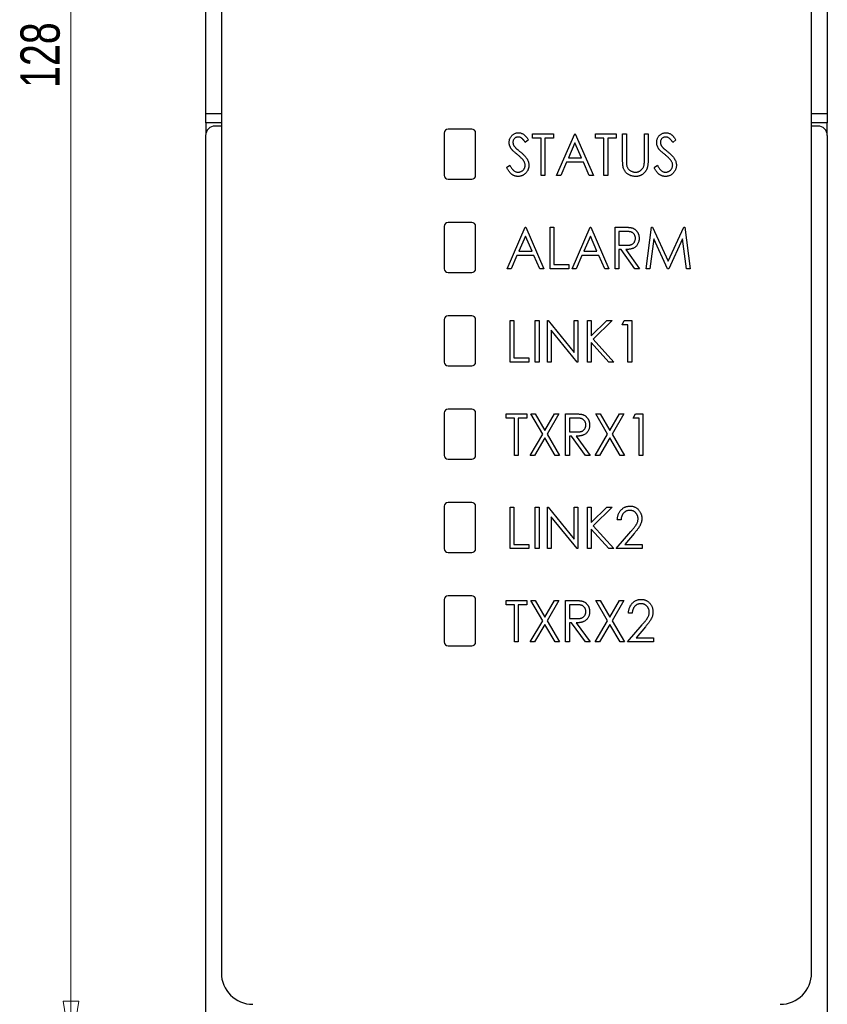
# Paper-space layout 'Sheet2' of a CAD drawing. Header units: millimetres. Extents: x 0 to 420, y 0 to 297.
# Tile 2 of 7: x 88 to 140, y 100 to 163. Entities that reach past the tile are written whole.
import ezdxf

# ---------------------------------------------------------------- set-up
doc = ezdxf.new("R2010")
doc.units = ezdxf.units.MM
doc.styles.add('SLDTEXTSTYLE1', font='TXT', dxfattribs={"width": 0.75})
doc.dimstyles.new('SLDDIMSTYLE1', dxfattribs={"dimtxt": 2.5, "dimasz": 3, "dimexe": 0, "dimexo": 0.0625, "dimtad": 1, "dimdec": 0, "dimrnd": 1e-09, "dimzin": 12, "dimdsep": 46, "dimtxsty": 'SLDTEXTSTYLE1', "dimblk1": 'CLOSED', "dimblk2": 'CLOSED', "dimsah": 1, "dimcen": 0.09, "dimadec": 0, "dimazin": 3, "dimtfac": 1, "dimtofl": 0, "dimtmove": 0, "dimatfit": 3, "dimldrblk": 'CLOSED', "dimfxl": 1, "dimfrac": 2, "dimtolj": 1, "dimtzin": 12, "dimarcsym": 0})

# ---------------------------------------------------------------- blocks, each defined once
blk = doc.blocks.new('_Closed')
at = {"color": 0, "linetype": 'ByBlock', "lineweight": -2}
for p, q in [((-1, 0.166667), (0, 0)), ((-1, 0.166667), (-1, -0.166667)), ((0, 0), (-1, -0.166667)), ((0, 0), (-1, 0))]:
    blk.add_line(p, q, dxfattribs=at)
blk = doc.blocks.new('_D_4')
at = {"color": 7, "linetype": 'Continuous', "lineweight": 0}
for p, q in [((99.074, 224.967), (90.496, 224.967)), ((91.496, 224.967), (91.496, 96.957)), ((99.074, 96.957), (90.496, 96.957))]:
    blk.add_line(p, q, dxfattribs=at)
at = {"color": 7, "linetype": 'Continuous', "lineweight": 18, "xscale": 3, "yscale": 3}
for p, rotation in [((91.496, 224.967, -59.392), 90), ((91.496, 96.957, -59.392), 270)]:
    blk.add_blockref('_Closed', p, dxfattribs=dict(at, rotation=rotation))
at = {"color": 7, "linetype": 'Continuous', "lineweight": 18, "insert": (88.273, 158.191), "char_height": 2.5, "attachment_point": 1, "rotation": 90, "style": 'SLDTEXTSTYLE1'}
blk.add_mtext('128', dxfattribs=at)

psp = doc.layouts.new('Sheet2')

# ---------------------------------------------------------------- linework, layer by layer
at = {"color": 7, "linetype": 'Continuous', "lineweight": 25}
for p, q in [((101.074, 196.917), (101.074, 101.767)), ((138.674, 101.767), (138.674, 196.917)), ((100.078, 156.562), (100.078, 165.362)), ((139.67, 165.362), (139.67, 156.562)), ((100.078, 155.962), (100.078, 156.562)), ((139.67, 156.562), (139.67, 155.962)), ((101.074, 155.962), (100.078, 155.962)), ((100.078, 155.962), (100.078, 155.23)), ((101.074, 155.762), (100.674, 155.762)), ((139.67, 155.962), (138.674, 155.962)), ((139.074, 155.762), (138.674, 155.762)), ((139.67, 155.23), (139.67, 155.962)), ((100.074, 155.162), (100.074, 98.757)), ((115.274, 155.317), (115.274, 152.617)), ((117.024, 155.567), (115.524, 155.567)), ((117.274, 152.617), (117.274, 155.317)), ((120.903, 154.992), (120.903, 155.263)), ((120.903, 155.263), (122.226, 155.263)), ((122.226, 155.263), (122.226, 154.992)), ((122.43, 152.617), (123.583, 155.263)), ((123.583, 155.263), (123.617, 155.263)), ((123.617, 155.263), (124.77, 152.617)), ((124.906, 154.992), (124.906, 155.263)), ((124.906, 155.263), (126.229, 155.263)), ((126.229, 155.263), (126.229, 154.992)), ((126.636, 155.263), (126.873, 155.263)), ((126.636, 153.665), (126.636, 155.263)), ((126.873, 155.263), (126.873, 153.678)), ((128.027, 155.263), (128.264, 155.263)), ((128.027, 153.678), (128.027, 155.263)), ((128.264, 155.263), (128.264, 153.665)), ((139.674, 155.162), (139.674, 98.757)), ((120.632, 154.883), (120.431, 154.72)), ((121.446, 154.992), (120.903, 154.992)), ((121.446, 152.617), (121.446, 154.992)), ((122.226, 154.992), (121.683, 154.992)), ((121.683, 154.992), (121.683, 152.617)), ((123.6, 154.7), (123.18, 153.736)), ((124.02, 153.736), (123.6, 154.7)), ((125.449, 154.992), (124.906, 154.992)), ((125.449, 152.617), (125.449, 154.992)), ((126.229, 154.992), (125.686, 154.992)), ((125.686, 154.992), (125.686, 152.617)), ((130.028, 154.883), (129.827, 154.72)), ((119.241, 153.127), (119.45, 153.262)), ((123.061, 153.465), (122.692, 152.617)), ((124.138, 153.465), (123.061, 153.465)), ((123.18, 153.736), (124.02, 153.736)), ((124.508, 152.617), (124.138, 153.465)), ((128.637, 153.127), (128.847, 153.262)), ((121.683, 152.617), (121.446, 152.617)), ((122.692, 152.617), (122.43, 152.617)), ((124.77, 152.617), (124.508, 152.617)), ((125.686, 152.617), (125.449, 152.617)), ((115.524, 152.367), (117.024, 152.367)), ((117.024, 149.617), (115.524, 149.617)), ((115.274, 149.367), (115.274, 146.667)), ((117.274, 146.667), (117.274, 149.367)), ((119.275, 146.667), (120.428, 149.313)), ((120.428, 149.313), (120.462, 149.313)), ((120.462, 149.313), (121.616, 146.667)), ((122.023, 149.313), (122.26, 149.313)), ((122.023, 146.667), (122.023, 149.313)), ((122.26, 149.313), (122.26, 146.938)), ((123.413, 146.667), (124.567, 149.313)), ((124.567, 149.313), (124.601, 149.313)), ((124.601, 149.313), (125.754, 146.667)), ((126.161, 149.313), (126.647, 149.313)), ((126.161, 146.667), (126.161, 149.313)), ((126.838, 149.042), (126.398, 149.042)), ((126.398, 149.042), (126.398, 148.16)), ((128.128, 146.667), (128.48, 149.313)), ((128.48, 149.313), (128.539, 149.313)), ((128.539, 149.313), (129.536, 147.142)), ((129.536, 147.142), (130.534, 149.313)), ((130.534, 149.313), (130.592, 149.313)), ((130.592, 149.313), (130.944, 146.667)), ((120.445, 148.75), (120.026, 147.786)), ((120.865, 147.786), (120.445, 148.75)), ((124.584, 148.75), (124.164, 147.786)), ((125.003, 147.786), (124.584, 148.75)), ((126.398, 148.16), (126.828, 148.156)), ((128.62, 148.567), (128.368, 146.667)), ((129.493, 146.667), (128.62, 148.567)), ((130.452, 148.567), (129.58, 146.667)), ((130.704, 146.667), (130.452, 148.567)), ((120.026, 147.786), (120.865, 147.786)), ((124.164, 147.786), (125.003, 147.786)), ((126.54, 147.888), (126.398, 147.888)), ((126.398, 147.888), (126.398, 146.667)), ((127.421, 146.667), (126.54, 147.888)), ((126.84, 147.888), (127.721, 146.667)), ((119.907, 147.515), (119.537, 146.667)), ((120.984, 147.515), (119.907, 147.515)), ((121.353, 146.667), (120.984, 147.515)), ((122.26, 146.938), (123.21, 146.938)), ((123.21, 146.938), (123.21, 146.667)), ((124.045, 147.515), (123.676, 146.667)), ((125.122, 147.515), (124.045, 147.515)), ((125.492, 146.667), (125.122, 147.515)), ((115.524, 146.417), (117.024, 146.417)), ((119.537, 146.667), (119.275, 146.667)), ((121.616, 146.667), (121.353, 146.667)), ((123.21, 146.667), (122.023, 146.667)), ((123.676, 146.667), (123.413, 146.667)), ((125.754, 146.667), (125.492, 146.667)), ((126.398, 146.667), (126.161, 146.667)), ((127.721, 146.667), (127.421, 146.667)), ((128.368, 146.667), (128.128, 146.667)), ((129.58, 146.667), (129.493, 146.667)), ((130.944, 146.667), (130.704, 146.667)), ((115.274, 143.417), (115.274, 140.717)), ((117.024, 143.667), (115.524, 143.667)), ((117.274, 140.717), (117.274, 143.417)), ((119.479, 140.717), (119.479, 143.363)), ((119.479, 143.363), (119.716, 143.363)), ((119.716, 143.363), (119.716, 140.988)), ((121.073, 143.363), (121.31, 143.363)), ((121.073, 140.717), (121.073, 143.363)), ((121.31, 143.363), (121.31, 140.717)), ((121.853, 140.717), (121.853, 143.363)), ((121.853, 143.363), (121.903, 143.363)), ((121.903, 143.363), (123.549, 141.331)), ((123.549, 141.331), (123.549, 143.363)), ((123.549, 143.363), (123.787, 143.363)), ((123.787, 143.363), (123.787, 140.717)), ((124.397, 143.363), (124.635, 143.363)), ((124.397, 140.717), (124.397, 143.363)), ((124.635, 143.363), (124.635, 142.391)), ((124.635, 142.391), (125.623, 143.363)), ((125.974, 143.363), (124.767, 142.176)), ((125.623, 143.363), (125.974, 143.363)), ((126.602, 143.092), (126.744, 143.363)), ((126.744, 143.363), (127.213, 143.363)), ((127.213, 143.363), (127.213, 140.717)), ((122.09, 142.744), (122.09, 140.717)), ((123.732, 140.717), (122.09, 142.744)), ((126.975, 143.092), (126.602, 143.092)), ((126.975, 140.717), (126.975, 143.092)), ((125.747, 140.717), (124.635, 141.957)), ((124.635, 141.957), (124.635, 140.717)), ((124.767, 142.176), (126.076, 140.717)), ((120.666, 140.717), (119.479, 140.717)), ((119.716, 140.988), (120.666, 140.988)), ((120.666, 140.988), (120.666, 140.717)), ((121.31, 140.717), (121.073, 140.717)), ((122.09, 140.717), (121.853, 140.717)), ((123.787, 140.717), (123.732, 140.717)), ((124.635, 140.717), (124.397, 140.717)), ((126.076, 140.717), (125.747, 140.717)), ((127.213, 140.717), (126.975, 140.717)), ((115.524, 140.467), (117.024, 140.467)), ((117.024, 137.717), (115.524, 137.717)), ((115.274, 137.467), (115.274, 134.767)), ((117.274, 134.767), (117.274, 137.467)), ((119.207, 137.142), (119.207, 137.413)), ((119.207, 137.413), (120.53, 137.413)), ((119.75, 137.142), (119.207, 137.142)), ((119.75, 134.767), (119.75, 137.142)), ((120.53, 137.142), (119.987, 137.142)), ((119.987, 137.142), (119.987, 134.767)), ((120.53, 137.413), (120.53, 137.142)), ((120.785, 137.413), (121.065, 137.413)), ((121.544, 136.119), (120.785, 137.413)), ((121.065, 137.413), (121.683, 136.358)), ((121.683, 136.358), (122.302, 137.413)), ((122.582, 137.413), (121.824, 136.119)), ((122.302, 137.413), (122.582, 137.413)), ((123.006, 137.413), (123.492, 137.413)), ((123.006, 134.767), (123.006, 137.413)), ((123.683, 137.142), (123.244, 137.142)), ((123.244, 137.142), (123.244, 136.26)), ((125.682, 136.119), (124.923, 137.413)), ((124.923, 137.413), (125.203, 137.413)), ((125.203, 137.413), (125.822, 136.358)), ((125.822, 136.358), (126.44, 137.413)), ((126.721, 137.413), (125.962, 136.119)), ((126.44, 137.413), (126.721, 137.413)), ((127.314, 137.142), (127.456, 137.413)), ((127.687, 137.142), (127.314, 137.142)), ((127.456, 137.413), (127.925, 137.413)), ((127.687, 134.767), (127.687, 137.142)), ((127.925, 137.413), (127.925, 134.767)), ((123.244, 136.26), (123.673, 136.256)), ((120.751, 134.767), (121.544, 136.119)), ((121.683, 135.88), (121.031, 134.767)), ((122.336, 134.767), (121.683, 135.88)), ((121.824, 136.119), (122.616, 134.767)), ((123.386, 135.988), (123.244, 135.988)), ((123.244, 135.988), (123.244, 134.767)), ((124.267, 134.767), (123.386, 135.988)), ((123.685, 135.988), (124.567, 134.767)), ((124.889, 134.767), (125.682, 136.119)), ((125.822, 135.88), (125.169, 134.767)), ((126.474, 134.767), (125.822, 135.88)), ((125.962, 136.119), (126.755, 134.767)), ((115.524, 134.517), (117.024, 134.517)), ((119.987, 134.767), (119.75, 134.767)), ((121.031, 134.767), (120.751, 134.767)), ((122.616, 134.767), (122.336, 134.767)), ((123.244, 134.767), (123.006, 134.767)), ((124.567, 134.767), (124.267, 134.767)), ((125.169, 134.767), (124.889, 134.767)), ((126.755, 134.767), (126.474, 134.767)), ((127.925, 134.767), (127.687, 134.767)), ((115.274, 131.517), (115.274, 128.817)), ((117.024, 131.767), (115.524, 131.767)), ((117.274, 128.817), (117.274, 131.517)), ((119.479, 131.463), (119.716, 131.463)), ((119.479, 128.817), (119.479, 131.463)), ((119.716, 131.463), (119.716, 129.088)), ((121.073, 131.463), (121.31, 131.463)), ((121.073, 128.817), (121.073, 131.463)), ((121.31, 131.463), (121.31, 128.817)), ((121.853, 128.817), (121.853, 131.463)), ((121.853, 131.463), (121.903, 131.463)), ((121.903, 131.463), (123.549, 129.431)), ((123.549, 129.431), (123.549, 131.463)), ((123.549, 131.463), (123.787, 131.463)), ((123.787, 131.463), (123.787, 128.817)), ((124.397, 131.463), (124.635, 131.463)), ((124.397, 128.817), (124.397, 131.463)), ((124.635, 131.463), (124.635, 130.491)), ((124.635, 130.491), (125.623, 131.463)), ((125.974, 131.463), (124.767, 130.276)), ((125.623, 131.463), (125.974, 131.463)), ((123.732, 128.817), (122.09, 130.844)), ((122.09, 130.844), (122.09, 128.817)), ((126.534, 130.649), (126.297, 130.649)), ((124.635, 130.057), (124.635, 128.817)), ((125.747, 128.817), (124.635, 130.057)), ((124.767, 130.276), (126.076, 128.817)), ((126.229, 128.817), (127.164, 129.912)), ((127.377, 129.786), (126.781, 129.088)), ((120.666, 128.817), (119.479, 128.817)), ((119.716, 129.088), (120.666, 129.088)), ((120.666, 129.088), (120.666, 128.817)), ((121.31, 128.817), (121.073, 128.817)), ((122.09, 128.817), (121.853, 128.817)), ((123.787, 128.817), (123.732, 128.817)), ((124.635, 128.817), (124.397, 128.817)), ((126.076, 128.817), (125.747, 128.817)), ((127.891, 128.817), (126.229, 128.817)), ((126.781, 129.088), (127.891, 129.088)), ((127.891, 129.088), (127.891, 128.817)), ((115.524, 128.567), (117.024, 128.567)), ((115.274, 125.567), (115.274, 122.867)), ((117.024, 125.817), (115.524, 125.817)), ((117.274, 122.867), (117.274, 125.567)), ((119.207, 125.242), (119.207, 125.513)), ((119.207, 125.513), (120.53, 125.513)), ((119.75, 125.242), (119.207, 125.242)), ((119.75, 122.867), (119.75, 125.242)), ((120.53, 125.242), (119.987, 125.242)), ((119.987, 125.242), (119.987, 122.867)), ((120.53, 125.513), (120.53, 125.242)), ((121.544, 124.219), (120.785, 125.513)), ((120.785, 125.513), (121.065, 125.513)), ((121.065, 125.513), (121.683, 124.458)), ((121.683, 124.458), (122.302, 125.513)), ((122.582, 125.513), (121.824, 124.219)), ((122.302, 125.513), (122.582, 125.513)), ((123.006, 122.867), (123.006, 125.513)), ((123.006, 125.513), (123.492, 125.513)), ((123.244, 125.242), (123.244, 124.36)), ((123.683, 125.242), (123.244, 125.242)), ((124.923, 125.513), (125.203, 125.513)), ((125.682, 124.219), (124.923, 125.513)), ((125.203, 125.513), (125.822, 124.458)), ((125.822, 124.458), (126.44, 125.513)), ((126.721, 125.513), (125.962, 124.219)), ((126.44, 125.513), (126.721, 125.513)), ((123.244, 124.36), (123.673, 124.356)), ((127.246, 124.699), (127.009, 124.699)), ((120.751, 122.867), (121.544, 124.219)), ((121.683, 123.98), (121.031, 122.867)), ((122.336, 122.867), (121.683, 123.98)), ((121.824, 124.219), (122.616, 122.867)), ((123.386, 124.088), (123.244, 124.088)), ((123.244, 124.088), (123.244, 122.867)), ((124.267, 122.867), (123.386, 124.088)), ((123.685, 124.088), (124.567, 122.867)), ((124.889, 122.867), (125.682, 124.219)), ((125.822, 123.98), (125.169, 122.867)), ((126.474, 122.867), (125.822, 123.98)), ((125.962, 124.219), (126.755, 122.867)), ((126.941, 122.867), (127.876, 123.962)), ((128.089, 123.836), (127.493, 123.138)), ((127.493, 123.138), (128.603, 123.138)), ((128.603, 123.138), (128.603, 122.867)), ((115.524, 122.617), (117.024, 122.617)), ((119.987, 122.867), (119.75, 122.867)), ((121.031, 122.867), (120.751, 122.867)), ((122.616, 122.867), (122.336, 122.867)), ((123.244, 122.867), (123.006, 122.867)), ((124.567, 122.867), (124.267, 122.867)), ((125.169, 122.867), (124.889, 122.867)), ((126.755, 122.867), (126.474, 122.867)), ((128.603, 122.867), (126.941, 122.867))]:
    psp.add_line(p, q, dxfattribs=at)
at = {"color": 8, "linetype": 'Continuous', "lineweight": 25}
for p, q in [((100.078, 156.562), (101.074, 156.562)), ((138.674, 156.562), (139.67, 156.562))]:
    psp.add_line(p, q, dxfattribs=at)
at = {"color": 7, "linetype": 'Continuous', "lineweight": 25}
for centre, radius, start, end in [((100.674, 155.162), 0.6, 90, 180), ((139.074, 155.162), 0.6, 0, 90), ((115.524, 155.317), 0.25, 90, 180), ((117.024, 155.317), 0.25, 0, 90), ((115.524, 152.617), 0.25, 180, 270), ((117.024, 152.617), 0.25, 270, 0), ((115.524, 149.367), 0.25, 90, 180), ((117.024, 149.367), 0.25, 0, 90), ((115.524, 146.667), 0.25, 180, 270), ((117.024, 146.667), 0.25, 270, 0), ((115.524, 143.417), 0.25, 90, 180), ((117.024, 143.417), 0.25, 0, 90), ((115.524, 140.717), 0.25, 180, 270), ((117.024, 140.717), 0.25, 270, 0), ((115.524, 137.467), 0.25, 90, 180), ((117.024, 137.467), 0.25, 0, 90), ((115.524, 134.767), 0.25, 180, 270), ((117.024, 134.767), 0.25, 270, 0), ((115.524, 131.517), 0.25, 90, 180), ((117.024, 131.517), 0.25, 0, 90), ((115.524, 128.817), 0.25, 180, 270), ((117.024, 128.817), 0.25, 270, 0), ((115.524, 125.567), 0.25, 90, 180), ((117.024, 125.567), 0.25, 0, 90), ((115.524, 122.867), 0.25, 180, 270), ((117.024, 122.867), 0.25, 270, 0), ((103.074, 101.767), 2, 180, 270), ((136.674, 101.767), 2, 270, 0)]:
    psp.add_arc(centre, radius, start, end, dxfattribs=at)
for points, knots in [([(119.411, 154.713), (119.412, 154.741), (119.413, 154.797), (119.428, 154.877), (119.451, 154.954), (119.484, 155.027), (119.526, 155.094), (119.575, 155.155), (119.634, 155.206), (119.698, 155.251), (119.768, 155.286), (119.842, 155.313), (119.919, 155.327), (119.971, 155.33), (119.997, 155.331)], [0, 0, 0, 0, 0.0882908, 0.1744188, 0.2584228, 0.3423174, 0.4252869, 0.5069347, 0.5879222, 0.670559, 0.7531449, 0.8348442, 0.9166861, 1, 1, 1, 1]), ([(119.984, 155.059), (119.96, 155.058), (119.914, 155.057), (119.849, 155.037), (119.791, 155.007), (119.741, 154.964), (119.7, 154.913), (119.669, 154.855), (119.651, 154.792), (119.649, 154.747), (119.648, 154.724)], [0, 0, 0, 0, 0.133507, 0.258557, 0.380724, 0.504971, 0.628085, 0.748901, 0.871477, 1, 1, 1, 1]), ([(120.431, 154.72), (120.42, 154.737), (120.398, 154.769), (120.366, 154.814), (120.335, 154.855), (120.304, 154.891), (120.276, 154.923), (120.248, 154.951), (120.222, 154.974), (120.189, 154.999), (120.147, 155.023), (120.095, 155.044), (120.04, 155.057), (120.002, 155.059), (119.984, 155.059)], [0, 0, 0, 0, 0.102557, 0.196911, 0.284395, 0.364416, 0.437215, 0.503536, 0.563602, 0.61645, 0.714669, 0.808954, 0.904132, 1, 1, 1, 1]), ([(119.997, 155.331), (120.026, 155.33), (120.082, 155.328), (120.164, 155.309), (120.243, 155.278), (120.306, 155.243), (120.356, 155.208), (120.394, 155.177), (120.432, 155.14), (120.472, 155.099), (120.511, 155.052), (120.552, 155), (120.592, 154.943), (120.618, 154.903), (120.632, 154.883)], [0, 0, 0, 0, 0.103822, 0.2059191, 0.309231, 0.4156525, 0.4722204, 0.5328577, 0.5978194, 0.6678575, 0.7431765, 0.8234483, 0.9089421, 1, 1, 1, 1]), ([(128.807, 154.713), (128.808, 154.741), (128.809, 154.797), (128.824, 154.877), (128.848, 154.954), (128.88, 155.027), (128.922, 155.094), (128.972, 155.155), (129.03, 155.206), (129.094, 155.251), (129.164, 155.286), (129.238, 155.313), (129.315, 155.327), (129.367, 155.33), (129.394, 155.331)], [0, 0, 0, 0, 0.088291, 0.174419, 0.258423, 0.342317, 0.425287, 0.506935, 0.587922, 0.670559, 0.753145, 0.834844, 0.916686, 1, 1, 1, 1]), ([(129.38, 155.059), (129.356, 155.058), (129.31, 155.057), (129.245, 155.037), (129.187, 155.007), (129.137, 154.964), (129.096, 154.913), (129.065, 154.855), (129.047, 154.792), (129.045, 154.747), (129.044, 154.724)], [0, 0, 0, 0, 0.133507, 0.258557, 0.380724, 0.504971, 0.628085, 0.748901, 0.871477, 1, 1, 1, 1]), ([(129.827, 154.72), (129.816, 154.737), (129.794, 154.769), (129.762, 154.814), (129.731, 154.855), (129.7, 154.891), (129.672, 154.923), (129.644, 154.951), (129.618, 154.974), (129.585, 154.999), (129.543, 155.023), (129.491, 155.044), (129.436, 155.057), (129.399, 155.059), (129.38, 155.059)], [0, 0, 0, 0, 0.102557, 0.196911, 0.284395, 0.364416, 0.437215, 0.503536, 0.563602, 0.61645, 0.714669, 0.808954, 0.904132, 1, 1, 1, 1]), ([(129.394, 155.331), (129.422, 155.33), (129.478, 155.328), (129.56, 155.309), (129.639, 155.278), (129.702, 155.243), (129.752, 155.208), (129.79, 155.177), (129.828, 155.14), (129.868, 155.099), (129.907, 155.052), (129.948, 155), (129.988, 154.943), (130.014, 154.903), (130.028, 154.883)], [0, 0, 0, 0, 0.103822, 0.205919, 0.309231, 0.415653, 0.47222, 0.532858, 0.597819, 0.667857, 0.743177, 0.823448, 0.908942, 1, 1, 1, 1]), ([(119.541, 154.31), (119.531, 154.326), (119.51, 154.357), (119.483, 154.405), (119.461, 154.454), (119.443, 154.504), (119.429, 154.555), (119.418, 154.607), (119.412, 154.66), (119.411, 154.695), (119.411, 154.713)], [0, 0, 0, 0, 0.130877, 0.257719, 0.382316, 0.506626, 0.628302, 0.751527, 0.87547, 1, 1, 1, 1]), ([(119.648, 154.724), (119.649, 154.71), (119.649, 154.682), (119.656, 154.64), (119.666, 154.598), (119.681, 154.557), (119.701, 154.515), (119.729, 154.472), (119.762, 154.427), (119.788, 154.398), (119.802, 154.383)], [0, 0, 0, 0, 0.110385, 0.220503, 0.3311372, 0.4435848, 0.5631535, 0.6950621, 0.8397617, 1, 1, 1, 1]), ([(128.937, 154.31), (128.927, 154.326), (128.906, 154.357), (128.88, 154.405), (128.857, 154.454), (128.839, 154.504), (128.825, 154.555), (128.814, 154.607), (128.808, 154.66), (128.807, 154.695), (128.807, 154.713)], [0, 0, 0, 0, 0.130877, 0.257719, 0.382316, 0.506626, 0.628302, 0.751527, 0.87547, 1, 1, 1, 1]), ([(129.044, 154.724), (129.045, 154.71), (129.045, 154.682), (129.052, 154.64), (129.062, 154.598), (129.077, 154.557), (129.097, 154.515), (129.125, 154.472), (129.158, 154.427), (129.184, 154.398), (129.198, 154.383)], [0, 0, 0, 0, 0.110385, 0.220503, 0.331137, 0.443585, 0.563154, 0.695062, 0.839762, 1, 1, 1, 1]), ([(119.924, 153.951), (119.899, 153.97), (119.852, 154.009), (119.787, 154.064), (119.728, 154.116), (119.676, 154.163), (119.632, 154.206), (119.594, 154.244), (119.565, 154.278), (119.548, 154.3), (119.541, 154.31)], [0, 0, 0, 0, 0.179535, 0.344506, 0.492131, 0.62464, 0.742099, 0.843179, 0.92954, 1, 1, 1, 1]), ([(119.802, 154.383), (119.807, 154.377), (119.819, 154.365), (119.841, 154.345), (119.87, 154.32), (119.906, 154.29), (119.949, 154.254), (119.999, 154.214), (120.055, 154.168), (120.095, 154.136), (120.116, 154.119)], [0, 0, 0, 0, 0.053039, 0.126288, 0.218872, 0.334457, 0.469409, 0.625738, 0.802267, 1, 1, 1, 1]), ([(120.345, 153.529), (120.334, 153.544), (120.312, 153.576), (120.274, 153.623), (120.231, 153.672), (120.181, 153.724), (120.125, 153.777), (120.064, 153.833), (119.996, 153.892), (119.948, 153.931), (119.924, 153.951)], [0, 0, 0, 0, 0.092213, 0.193119, 0.303009, 0.423363, 0.552489, 0.69176, 0.840671, 1, 1, 1, 1]), ([(120.116, 154.119), (120.141, 154.098), (120.19, 154.058), (120.26, 153.997), (120.324, 153.938), (120.381, 153.88), (120.432, 153.824), (120.477, 153.77), (120.516, 153.718), (120.558, 153.651), (120.601, 153.568), (120.639, 153.468), (120.661, 153.366), (120.664, 153.299), (120.666, 153.265)], [0, 0, 0, 0, 0.093761, 0.181614, 0.264342, 0.341677, 0.41338, 0.479975, 0.541968, 0.599292, 0.705911, 0.807015, 0.904485, 1, 1, 1, 1]), ([(129.32, 153.951), (129.295, 153.97), (129.249, 154.009), (129.183, 154.064), (129.124, 154.116), (129.073, 154.163), (129.028, 154.206), (128.991, 154.244), (128.961, 154.278), (128.945, 154.3), (128.937, 154.31)], [0, 0, 0, 0, 0.179535, 0.344506, 0.492131, 0.62464, 0.742099, 0.843179, 0.92954, 1, 1, 1, 1]), ([(129.198, 154.383), (129.203, 154.377), (129.215, 154.365), (129.238, 154.345), (129.267, 154.32), (129.302, 154.29), (129.345, 154.254), (129.395, 154.214), (129.451, 154.168), (129.491, 154.136), (129.512, 154.119)], [0, 0, 0, 0, 0.053039, 0.126288, 0.218872, 0.334457, 0.469409, 0.625738, 0.802267, 1, 1, 1, 1]), ([(129.741, 153.529), (129.73, 153.544), (129.708, 153.576), (129.67, 153.623), (129.627, 153.672), (129.577, 153.724), (129.521, 153.777), (129.46, 153.833), (129.392, 153.892), (129.345, 153.931), (129.32, 153.951)], [0, 0, 0, 0, 0.092213, 0.193119, 0.303009, 0.423363, 0.552489, 0.69176, 0.840671, 1, 1, 1, 1]), ([(129.512, 154.119), (129.537, 154.098), (129.586, 154.058), (129.656, 153.997), (129.72, 153.938), (129.777, 153.88), (129.828, 153.824), (129.873, 153.77), (129.912, 153.718), (129.954, 153.651), (129.997, 153.568), (130.035, 153.468), (130.057, 153.366), (130.06, 153.299), (130.062, 153.265)], [0, 0, 0, 0, 0.093761, 0.181614, 0.264342, 0.341677, 0.41338, 0.479975, 0.541968, 0.599292, 0.705911, 0.807015, 0.904485, 1, 1, 1, 1]), ([(119.45, 153.262), (119.469, 153.227), (119.504, 153.161), (119.563, 153.07), (119.625, 152.994), (119.688, 152.931), (119.755, 152.882), (119.823, 152.847), (119.895, 152.825), (119.943, 152.822), (119.967, 152.821)], [0, 0, 0, 0, 0.165307, 0.315251, 0.451801, 0.576089, 0.690151, 0.796612, 0.898685, 1, 1, 1, 1]), ([(119.967, 152.821), (119.988, 152.821), (120.029, 152.823), (120.089, 152.835), (120.148, 152.854), (120.203, 152.881), (120.255, 152.914), (120.301, 152.954), (120.34, 152.998), (120.372, 153.047), (120.397, 153.1), (120.415, 153.155), (120.426, 153.211), (120.428, 153.25), (120.428, 153.269)], [0, 0, 0, 0, 0.086779, 0.172012, 0.257, 0.344091, 0.430347, 0.513787, 0.595624, 0.677565, 0.75969, 0.839996, 0.919133, 1, 1, 1, 1]), ([(120.666, 153.265), (120.665, 153.242), (120.664, 153.195), (120.654, 153.126), (120.639, 153.059), (120.616, 152.995), (120.588, 152.932), (120.553, 152.873), (120.512, 152.816), (120.465, 152.762), (120.414, 152.712), (120.36, 152.669), (120.303, 152.631), (120.242, 152.602), (120.179, 152.578), (120.114, 152.561), (120.046, 152.551), (119.999, 152.55), (119.976, 152.549)], [0, 0, 0, 0, 0.064367, 0.127345, 0.188922, 0.250384, 0.312021, 0.374404, 0.437663, 0.502985, 0.567803, 0.63098, 0.692076, 0.752595, 0.813028, 0.874016, 0.936113, 1, 1, 1, 1]), ([(120.428, 153.269), (120.427, 153.291), (120.425, 153.335), (120.409, 153.402), (120.382, 153.467), (120.357, 153.508), (120.345, 153.529)], [0, 0, 0, 0, 0.238336, 0.482311, 0.73314, 1, 1, 1, 1]), ([(126.681, 153.107), (126.677, 153.121), (126.669, 153.152), (126.661, 153.203), (126.653, 153.261), (126.646, 153.327), (126.642, 153.4), (126.638, 153.482), (126.636, 153.571), (126.636, 153.633), (126.636, 153.665)], [0, 0, 0, 0, 0.077936, 0.169149, 0.274074, 0.391816, 0.523462, 0.668216, 0.827041, 1, 1, 1, 1]), ([(126.873, 153.678), (126.873, 153.655), (126.873, 153.613), (126.874, 153.552), (126.875, 153.498), (126.876, 153.451), (126.877, 153.41), (126.879, 153.376), (126.881, 153.349), (126.883, 153.333), (126.883, 153.326)], [0, 0, 0, 0, 0.1911052, 0.362655, 0.5161706, 0.6501285, 0.7660345, 0.8625273, 0.9410063, 1, 1, 1, 1]), ([(126.883, 153.326), (126.887, 153.301), (126.894, 153.253), (126.912, 153.184), (126.938, 153.122), (126.968, 153.065), (127.008, 153.014), (127.056, 152.968), (127.114, 152.927), (127.178, 152.89), (127.248, 152.859), (127.319, 152.837), (127.39, 152.823), (127.438, 152.821), (127.462, 152.821)], [0, 0, 0, 0, 0.0889375, 0.1727267, 0.251185, 0.3263801, 0.4009876, 0.479456, 0.5624606, 0.6520321, 0.742988, 0.8310174, 0.9158505, 1, 1, 1, 1]), ([(127.462, 152.821), (127.482, 152.821), (127.523, 152.823), (127.584, 152.833), (127.642, 152.851), (127.7, 152.875), (127.754, 152.905), (127.804, 152.941), (127.85, 152.982), (127.891, 153.029), (127.926, 153.081), (127.957, 153.138), (127.983, 153.2), (127.995, 153.244), (128.001, 153.267)], [0, 0, 0, 0, 0.0814119, 0.1616856, 0.2428107, 0.3247753, 0.4075858, 0.4884534, 0.5697899, 0.6507181, 0.7333061, 0.819186, 0.9071325, 1, 1, 1, 1]), ([(128.264, 153.665), (128.264, 153.636), (128.264, 153.58), (128.26, 153.498), (128.256, 153.419), (128.249, 153.345), (128.239, 153.276), (128.228, 153.211), (128.216, 153.149), (128.2, 153.092), (128.182, 153.038), (128.16, 152.986), (128.134, 152.935), (128.103, 152.887), (128.07, 152.839), (128.031, 152.795), (127.989, 152.751), (127.943, 152.71), (127.894, 152.672), (127.841, 152.64), (127.787, 152.611), (127.729, 152.588), (127.669, 152.571), (127.607, 152.558), (127.542, 152.551), (127.497, 152.55), (127.475, 152.549)], [0, 0, 0, 0, 0.055741, 0.108782, 0.159483, 0.20722, 0.252436, 0.295103, 0.335609, 0.373517, 0.409957, 0.446416, 0.482967, 0.519684, 0.557168, 0.594999, 0.634172, 0.674127, 0.714136, 0.754079, 0.793688, 0.83312, 0.873373, 0.914549, 0.95654, 1, 1, 1, 1]), ([(128.001, 153.267), (128.003, 153.276), (128.008, 153.297), (128.013, 153.332), (128.017, 153.374), (128.021, 153.422), (128.023, 153.476), (128.025, 153.538), (128.026, 153.606), (128.026, 153.653), (128.027, 153.678)], [0, 0, 0, 0, 0.069596, 0.155423, 0.257515, 0.37358, 0.506166, 0.6554, 0.819993, 1, 1, 1, 1]), ([(128.847, 153.262), (128.865, 153.227), (128.901, 153.161), (128.959, 153.07), (129.021, 152.994), (129.085, 152.931), (129.151, 152.882), (129.219, 152.847), (129.291, 152.825), (129.339, 152.822), (129.363, 152.821)], [0, 0, 0, 0, 0.165307, 0.315251, 0.451801, 0.576089, 0.690151, 0.796612, 0.898685, 1, 1, 1, 1]), ([(129.363, 152.821), (129.384, 152.821), (129.425, 152.823), (129.486, 152.835), (129.544, 152.854), (129.6, 152.881), (129.652, 152.914), (129.697, 152.954), (129.736, 152.998), (129.768, 153.047), (129.793, 153.1), (129.811, 153.155), (129.822, 153.211), (129.824, 153.25), (129.824, 153.269)], [0, 0, 0, 0, 0.086779, 0.172012, 0.257, 0.344091, 0.430347, 0.513787, 0.595624, 0.677565, 0.75969, 0.839996, 0.919133, 1, 1, 1, 1]), ([(130.062, 153.265), (130.061, 153.242), (130.06, 153.195), (130.05, 153.126), (130.035, 153.059), (130.012, 152.995), (129.985, 152.932), (129.949, 152.873), (129.908, 152.816), (129.861, 152.762), (129.81, 152.712), (129.756, 152.669), (129.699, 152.631), (129.638, 152.602), (129.575, 152.578), (129.51, 152.561), (129.442, 152.551), (129.395, 152.55), (129.372, 152.549)], [0, 0, 0, 0, 0.064367, 0.127345, 0.188922, 0.250384, 0.312021, 0.374404, 0.437663, 0.502985, 0.567803, 0.63098, 0.692076, 0.752595, 0.813028, 0.874016, 0.936113, 1, 1, 1, 1]), ([(129.824, 153.269), (129.823, 153.291), (129.821, 153.335), (129.805, 153.402), (129.778, 153.467), (129.753, 153.508), (129.741, 153.529)], [0, 0, 0, 0, 0.238336, 0.482311, 0.73314, 1, 1, 1, 1]), ([(119.976, 152.549), (119.958, 152.55), (119.921, 152.55), (119.868, 152.557), (119.815, 152.567), (119.764, 152.582), (119.714, 152.601), (119.666, 152.623), (119.618, 152.651), (119.572, 152.682), (119.528, 152.718), (119.484, 152.76), (119.441, 152.808), (119.399, 152.861), (119.358, 152.92), (119.318, 152.984), (119.278, 153.053), (119.254, 153.102), (119.241, 153.127)], [0, 0, 0, 0, 0.055089, 0.109447, 0.163323, 0.216767, 0.269874, 0.324148, 0.378969, 0.434708, 0.492467, 0.553707, 0.618022, 0.686132, 0.757893, 0.834258, 0.914668, 1, 1, 1, 1]), ([(127.475, 152.549), (127.451, 152.55), (127.403, 152.551), (127.332, 152.558), (127.264, 152.57), (127.199, 152.586), (127.136, 152.608), (127.076, 152.634), (127.019, 152.666), (126.965, 152.701), (126.914, 152.741), (126.868, 152.784), (126.825, 152.83), (126.787, 152.88), (126.753, 152.932), (126.725, 152.988), (126.7, 153.046), (126.687, 153.087), (126.681, 153.107)], [0, 0, 0, 0, 0.069994, 0.137225, 0.203144, 0.267439, 0.330757, 0.392722, 0.455101, 0.517382, 0.579131, 0.639383, 0.69929, 0.758596, 0.817649, 0.877496, 0.938128, 1, 1, 1, 1]), ([(129.372, 152.549), (129.354, 152.55), (129.317, 152.55), (129.264, 152.557), (129.211, 152.567), (129.16, 152.582), (129.11, 152.601), (129.062, 152.623), (129.014, 152.651), (128.969, 152.682), (128.924, 152.718), (128.88, 152.76), (128.837, 152.808), (128.795, 152.861), (128.754, 152.92), (128.714, 152.984), (128.675, 153.053), (128.65, 153.102), (128.637, 153.127)], [0, 0, 0, 0, 0.055089, 0.109447, 0.163323, 0.216767, 0.269874, 0.324148, 0.378969, 0.434708, 0.492467, 0.553707, 0.618022, 0.686132, 0.757893, 0.834258, 0.914668, 1, 1, 1, 1]), ([(126.647, 149.313), (126.68, 149.313), (126.742, 149.313), (126.831, 149.311), (126.913, 149.308), (126.986, 149.305), (127.05, 149.299), (127.107, 149.294), (127.156, 149.286), (127.185, 149.28), (127.198, 149.277)], [0, 0, 0, 0, 0.176242, 0.33814, 0.484799, 0.617149, 0.734395, 0.837422, 0.92561, 1, 1, 1, 1]), ([(127.45, 148.606), (127.449, 148.627), (127.448, 148.669), (127.434, 148.731), (127.413, 148.789), (127.383, 148.843), (127.347, 148.893), (127.305, 148.935), (127.257, 148.97), (127.213, 148.993), (127.173, 149.007), (127.139, 149.016), (127.099, 149.024), (127.056, 149.03), (127.008, 149.036), (126.955, 149.039), (126.898, 149.041), (126.858, 149.042), (126.838, 149.042)], [0, 0, 0, 0, 0.074206, 0.146692, 0.218332, 0.29067, 0.362618, 0.431553, 0.499554, 0.567987, 0.604677, 0.646293, 0.69288, 0.744014, 0.799888, 0.86174, 0.928424, 1, 1, 1, 1]), ([(127.198, 149.277), (127.216, 149.272), (127.251, 149.263), (127.302, 149.243), (127.35, 149.219), (127.396, 149.192), (127.438, 149.161), (127.479, 149.126), (127.517, 149.087), (127.552, 149.044), (127.584, 148.999), (127.611, 148.95), (127.635, 148.899), (127.654, 148.845), (127.669, 148.789), (127.68, 148.73), (127.686, 148.668), (127.687, 148.627), (127.687, 148.605)], [0, 0, 0, 0, 0.061387, 0.121495, 0.181089, 0.240038, 0.298644, 0.35799, 0.418441, 0.480043, 0.541867, 0.604173, 0.666682, 0.729899, 0.794538, 0.860455, 0.929211, 1, 1, 1, 1]), ([(126.828, 148.156), (126.848, 148.156), (126.887, 148.156), (126.943, 148.159), (126.995, 148.162), (127.043, 148.168), (127.087, 148.174), (127.127, 148.183), (127.163, 148.193), (127.206, 148.208), (127.253, 148.232), (127.304, 148.268), (127.348, 148.312), (127.384, 148.363), (127.414, 148.418), (127.434, 148.478), (127.448, 148.541), (127.449, 148.584), (127.45, 148.606)], [0, 0, 0, 0, 0.0688845, 0.1330037, 0.1923688, 0.2476844, 0.2984466, 0.3447833, 0.3874444, 0.4260582, 0.4984773, 0.5682255, 0.638295, 0.7092395, 0.7816761, 0.8527646, 0.9255231, 1, 1, 1, 1]), ([(127.687, 148.605), (127.686, 148.57), (127.684, 148.501), (127.667, 148.402), (127.637, 148.309), (127.595, 148.223), (127.543, 148.145), (127.48, 148.076), (127.406, 148.019), (127.338, 147.979), (127.277, 147.954), (127.227, 147.936), (127.172, 147.922), (127.114, 147.91), (127.051, 147.9), (126.985, 147.894), (126.914, 147.889), (126.865, 147.889), (126.84, 147.888)], [0, 0, 0, 0, 0.083484, 0.162613, 0.23918, 0.314494, 0.388385, 0.460717, 0.533791, 0.609022, 0.648239, 0.690365, 0.734562, 0.781635, 0.831635, 0.884694, 0.940506, 1, 1, 1, 1]), ([(123.492, 137.413), (123.525, 137.413), (123.587, 137.413), (123.677, 137.411), (123.758, 137.408), (123.831, 137.405), (123.896, 137.399), (123.952, 137.394), (124.001, 137.386), (124.03, 137.38), (124.044, 137.377)], [0, 0, 0, 0, 0.176242, 0.33814, 0.484799, 0.617149, 0.734395, 0.837422, 0.92561, 1, 1, 1, 1]), ([(124.295, 136.706), (124.295, 136.727), (124.293, 136.769), (124.28, 136.831), (124.259, 136.889), (124.229, 136.943), (124.193, 136.993), (124.15, 137.035), (124.103, 137.07), (124.058, 137.093), (124.019, 137.107), (123.984, 137.116), (123.945, 137.124), (123.901, 137.13), (123.853, 137.136), (123.801, 137.139), (123.743, 137.141), (123.704, 137.142), (123.683, 137.142)], [0, 0, 0, 0, 0.074206, 0.146692, 0.218332, 0.29067, 0.362618, 0.431553, 0.499554, 0.567987, 0.604677, 0.646293, 0.69288, 0.744014, 0.799888, 0.86174, 0.928424, 1, 1, 1, 1]), ([(124.044, 137.377), (124.061, 137.372), (124.097, 137.363), (124.147, 137.343), (124.195, 137.319), (124.241, 137.292), (124.284, 137.261), (124.324, 137.226), (124.363, 137.187), (124.397, 137.144), (124.429, 137.099), (124.456, 137.05), (124.481, 136.999), (124.5, 136.945), (124.515, 136.889), (124.525, 136.83), (124.532, 136.768), (124.532, 136.727), (124.533, 136.705)], [0, 0, 0, 0, 0.061387, 0.1214951, 0.1810892, 0.2400382, 0.2986442, 0.3579899, 0.4184412, 0.480043, 0.5418672, 0.6041732, 0.6666824, 0.7298994, 0.7945383, 0.8604552, 0.9292113, 1, 1, 1, 1]), ([(123.673, 136.256), (123.693, 136.256), (123.732, 136.256), (123.788, 136.259), (123.84, 136.262), (123.889, 136.268), (123.933, 136.274), (123.973, 136.283), (124.009, 136.293), (124.051, 136.308), (124.098, 136.332), (124.149, 136.368), (124.193, 136.412), (124.229, 136.463), (124.259, 136.518), (124.28, 136.578), (124.293, 136.641), (124.295, 136.684), (124.295, 136.706)], [0, 0, 0, 0, 0.068884, 0.133004, 0.192369, 0.247684, 0.298447, 0.344783, 0.387444, 0.426058, 0.498477, 0.568226, 0.638295, 0.709239, 0.781676, 0.852765, 0.925523, 1, 1, 1, 1]), ([(124.533, 136.705), (124.532, 136.67), (124.53, 136.601), (124.512, 136.502), (124.482, 136.409), (124.441, 136.323), (124.388, 136.245), (124.325, 136.176), (124.252, 136.119), (124.183, 136.079), (124.122, 136.054), (124.072, 136.036), (124.018, 136.022), (123.959, 136.01), (123.897, 136), (123.83, 135.994), (123.759, 135.989), (123.71, 135.989), (123.685, 135.988)], [0, 0, 0, 0, 0.083484, 0.162613, 0.23918, 0.314494, 0.388385, 0.460717, 0.533791, 0.609022, 0.648239, 0.690365, 0.734562, 0.781635, 0.831635, 0.884694, 0.940506, 1, 1, 1, 1]), ([(126.297, 130.649), (126.298, 130.68), (126.301, 130.742), (126.315, 130.832), (126.334, 130.918), (126.36, 131), (126.394, 131.078), (126.435, 131.151), (126.482, 131.22), (126.536, 131.283), (126.595, 131.341), (126.658, 131.392), (126.725, 131.435), (126.794, 131.47), (126.868, 131.497), (126.944, 131.517), (127.024, 131.529), (127.079, 131.53), (127.107, 131.531)], [0, 0, 0, 0, 0.070894, 0.1392, 0.20487, 0.269234, 0.332081, 0.394901, 0.457202, 0.520113, 0.582517, 0.642738, 0.701734, 0.760045, 0.818157, 0.87726, 0.937527, 1, 1, 1, 1]), ([(127.095, 131.259), (127.076, 131.259), (127.039, 131.258), (126.984, 131.25), (126.932, 131.238), (126.883, 131.22), (126.835, 131.198), (126.79, 131.17), (126.748, 131.137), (126.708, 131.099), (126.671, 131.058), (126.64, 131.011), (126.611, 130.96), (126.588, 130.906), (126.567, 130.848), (126.552, 130.785), (126.54, 130.718), (126.536, 130.672), (126.534, 130.649)], [0, 0, 0, 0, 0.061535, 0.120681, 0.178642, 0.235332, 0.291867, 0.34862, 0.406764, 0.466093, 0.52635, 0.587062, 0.649555, 0.7136, 0.780456, 0.850261, 0.923173, 1, 1, 1, 1]), ([(127.62, 130.723), (127.619, 130.741), (127.619, 130.777), (127.611, 130.829), (127.599, 130.879), (127.582, 130.927), (127.561, 130.974), (127.535, 131.019), (127.503, 131.061), (127.468, 131.102), (127.429, 131.138), (127.388, 131.171), (127.344, 131.198), (127.299, 131.22), (127.251, 131.238), (127.201, 131.25), (127.148, 131.258), (127.113, 131.259), (127.095, 131.259)], [0, 0, 0, 0, 0.064826, 0.127694, 0.189002, 0.250262, 0.311649, 0.372859, 0.435986, 0.500806, 0.565495, 0.628378, 0.689165, 0.749946, 0.810822, 0.872278, 0.935146, 1, 1, 1, 1]), ([(127.107, 131.531), (127.134, 131.53), (127.187, 131.529), (127.266, 131.517), (127.34, 131.5), (127.41, 131.473), (127.477, 131.44), (127.538, 131.399), (127.597, 131.351), (127.65, 131.296), (127.699, 131.237), (127.741, 131.174), (127.777, 131.108), (127.806, 131.039), (127.829, 130.968), (127.846, 130.895), (127.855, 130.818), (127.856, 130.766), (127.857, 130.74)], [0, 0, 0, 0, 0.067106, 0.131744, 0.194458, 0.255749, 0.316097, 0.376704, 0.438236, 0.501646, 0.565077, 0.627495, 0.688465, 0.749509, 0.810355, 0.872348, 0.935088, 1, 1, 1, 1]), ([(127.164, 129.912), (127.186, 129.938), (127.23, 129.988), (127.292, 130.061), (127.348, 130.129), (127.397, 130.192), (127.44, 130.25), (127.478, 130.301), (127.508, 130.349), (127.541, 130.404), (127.573, 130.471), (127.6, 130.553), (127.617, 130.637), (127.619, 130.694), (127.62, 130.723)], [0, 0, 0, 0, 0.108913, 0.209615, 0.301765, 0.385391, 0.460979, 0.528012, 0.587141, 0.638024, 0.730395, 0.82069, 0.909658, 1, 1, 1, 1]), ([(127.857, 130.74), (127.856, 130.703), (127.853, 130.63), (127.835, 130.522), (127.803, 130.418), (127.767, 130.333), (127.73, 130.265), (127.697, 130.209), (127.658, 130.15), (127.614, 130.085), (127.562, 130.017), (127.506, 129.943), (127.444, 129.866), (127.4, 129.813), (127.377, 129.786)], [0, 0, 0, 0, 0.10151, 0.200837, 0.299625, 0.399332, 0.452699, 0.511826, 0.577323, 0.649147, 0.727119, 0.811496, 0.9029, 1, 1, 1, 1]), ([(127.009, 124.699), (127.01, 124.73), (127.013, 124.792), (127.027, 124.882), (127.046, 124.968), (127.073, 125.05), (127.106, 125.128), (127.147, 125.201), (127.195, 125.27), (127.249, 125.333), (127.307, 125.391), (127.37, 125.442), (127.437, 125.485), (127.507, 125.52), (127.58, 125.547), (127.656, 125.567), (127.737, 125.579), (127.791, 125.58), (127.819, 125.581)], [0, 0, 0, 0, 0.070894, 0.1392, 0.20487, 0.269234, 0.332081, 0.394901, 0.457202, 0.520113, 0.582517, 0.642738, 0.701734, 0.760045, 0.818157, 0.87726, 0.937527, 1, 1, 1, 1]), ([(127.819, 125.581), (127.846, 125.58), (127.9, 125.579), (127.978, 125.567), (128.053, 125.55), (128.123, 125.523), (128.189, 125.49), (128.251, 125.449), (128.309, 125.401), (128.362, 125.346), (128.411, 125.287), (128.453, 125.224), (128.489, 125.158), (128.518, 125.089), (128.541, 125.018), (128.558, 124.945), (128.568, 124.868), (128.569, 124.816), (128.569, 124.79)], [0, 0, 0, 0, 0.067106, 0.131744, 0.194458, 0.255749, 0.316097, 0.376704, 0.438236, 0.501646, 0.565077, 0.627495, 0.688465, 0.749509, 0.810355, 0.872348, 0.935088, 1, 1, 1, 1]), ([(123.492, 125.513), (123.525, 125.513), (123.587, 125.513), (123.677, 125.511), (123.758, 125.508), (123.831, 125.505), (123.896, 125.499), (123.952, 125.494), (124.001, 125.486), (124.03, 125.48), (124.044, 125.477)], [0, 0, 0, 0, 0.176242, 0.33814, 0.484799, 0.617149, 0.734395, 0.837422, 0.92561, 1, 1, 1, 1]), ([(124.295, 124.806), (124.295, 124.827), (124.293, 124.869), (124.28, 124.931), (124.259, 124.989), (124.229, 125.043), (124.193, 125.093), (124.15, 125.135), (124.103, 125.17), (124.058, 125.193), (124.019, 125.207), (123.984, 125.216), (123.945, 125.224), (123.901, 125.23), (123.853, 125.236), (123.801, 125.239), (123.743, 125.241), (123.704, 125.242), (123.683, 125.242)], [0, 0, 0, 0, 0.074206, 0.146692, 0.218332, 0.29067, 0.362618, 0.431553, 0.499554, 0.567987, 0.604677, 0.646293, 0.69288, 0.744014, 0.799888, 0.86174, 0.928424, 1, 1, 1, 1]), ([(124.044, 125.477), (124.061, 125.472), (124.097, 125.463), (124.147, 125.443), (124.195, 125.419), (124.241, 125.392), (124.284, 125.361), (124.324, 125.326), (124.363, 125.287), (124.397, 125.244), (124.429, 125.199), (124.456, 125.15), (124.481, 125.099), (124.5, 125.045), (124.515, 124.989), (124.525, 124.93), (124.532, 124.868), (124.532, 124.827), (124.533, 124.805)], [0, 0, 0, 0, 0.061387, 0.121495, 0.181089, 0.240038, 0.298644, 0.35799, 0.418441, 0.480043, 0.541867, 0.604173, 0.666682, 0.729899, 0.794538, 0.860455, 0.929211, 1, 1, 1, 1]), ([(127.807, 125.309), (127.788, 125.309), (127.751, 125.308), (127.697, 125.3), (127.645, 125.288), (127.595, 125.27), (127.547, 125.248), (127.503, 125.22), (127.46, 125.187), (127.421, 125.149), (127.384, 125.108), (127.352, 125.061), (127.324, 125.01), (127.3, 124.956), (127.28, 124.898), (127.265, 124.835), (127.253, 124.768), (127.249, 124.722), (127.246, 124.699)], [0, 0, 0, 0, 0.061535, 0.120681, 0.178642, 0.235332, 0.291867, 0.34862, 0.406764, 0.466093, 0.52635, 0.587062, 0.649555, 0.7136, 0.780456, 0.850261, 0.923173, 1, 1, 1, 1]), ([(128.332, 124.773), (128.332, 124.791), (128.331, 124.827), (128.323, 124.879), (128.312, 124.929), (128.294, 124.977), (128.273, 125.024), (128.247, 125.069), (128.216, 125.111), (128.181, 125.152), (128.141, 125.188), (128.1, 125.221), (128.057, 125.248), (128.011, 125.27), (127.963, 125.288), (127.913, 125.3), (127.861, 125.308), (127.825, 125.309), (127.807, 125.309)], [0, 0, 0, 0, 0.064826, 0.127694, 0.189002, 0.250262, 0.311649, 0.372859, 0.435986, 0.500806, 0.565495, 0.628378, 0.689165, 0.749946, 0.810822, 0.872278, 0.935146, 1, 1, 1, 1]), ([(123.673, 124.356), (123.693, 124.356), (123.732, 124.356), (123.788, 124.359), (123.84, 124.362), (123.889, 124.368), (123.933, 124.374), (123.973, 124.383), (124.009, 124.393), (124.051, 124.408), (124.098, 124.432), (124.149, 124.468), (124.193, 124.512), (124.229, 124.563), (124.259, 124.618), (124.28, 124.678), (124.293, 124.741), (124.295, 124.784), (124.295, 124.806)], [0, 0, 0, 0, 0.068884, 0.133004, 0.192369, 0.247684, 0.298447, 0.344783, 0.387444, 0.426058, 0.498477, 0.568226, 0.638295, 0.709239, 0.781676, 0.852765, 0.925523, 1, 1, 1, 1]), ([(124.533, 124.805), (124.532, 124.77), (124.53, 124.701), (124.512, 124.602), (124.482, 124.509), (124.441, 124.423), (124.388, 124.345), (124.325, 124.276), (124.252, 124.219), (124.183, 124.179), (124.122, 124.154), (124.072, 124.136), (124.018, 124.122), (123.959, 124.11), (123.897, 124.1), (123.83, 124.094), (123.759, 124.089), (123.71, 124.089), (123.685, 124.088)], [0, 0, 0, 0, 0.083484, 0.162613, 0.23918, 0.314494, 0.388385, 0.460717, 0.533791, 0.609022, 0.648239, 0.690365, 0.734562, 0.781635, 0.831635, 0.884694, 0.940506, 1, 1, 1, 1]), ([(127.876, 123.962), (127.899, 123.988), (127.942, 124.038), (128.004, 124.111), (128.06, 124.179), (128.11, 124.242), (128.152, 124.3), (128.19, 124.351), (128.221, 124.399), (128.253, 124.454), (128.285, 124.521), (128.312, 124.603), (128.329, 124.687), (128.331, 124.744), (128.332, 124.773)], [0, 0, 0, 0, 0.108913, 0.209615, 0.301765, 0.385391, 0.460979, 0.528012, 0.587141, 0.638024, 0.730395, 0.82069, 0.909658, 1, 1, 1, 1]), ([(128.569, 124.79), (128.568, 124.753), (128.565, 124.68), (128.547, 124.572), (128.515, 124.468), (128.479, 124.383), (128.442, 124.315), (128.41, 124.259), (128.37, 124.2), (128.326, 124.135), (128.274, 124.067), (128.218, 123.993), (128.156, 123.916), (128.112, 123.863), (128.089, 123.836)], [0, 0, 0, 0, 0.10151, 0.200837, 0.299625, 0.399332, 0.452699, 0.511826, 0.577323, 0.649147, 0.727119, 0.811496, 0.9029, 1, 1, 1, 1])]:
    psp.add_open_spline(points, degree=3, knots=knots, dxfattribs=at)

# ---------------------------------------------------------------- dimensions: what is measured, and where the dimension line sits
at = {"color": 7, "linetype": 'Continuous', "lineweight": 18}
dim = psp.add_linear_dim(base=(91.496, 96.957), p1=(100.074, 224.967), p2=(100.074, 96.957), angle=90, dimstyle='SLDDIMSTYLE1', dxfattribs=at)
dim.commit()
dim.dimension.update_dxf_attribs({"geometry": '_D_4', "text_midpoint": (91.496, 160.962), "dimtype": 160})

doc.saveas('drawing.dxf')
